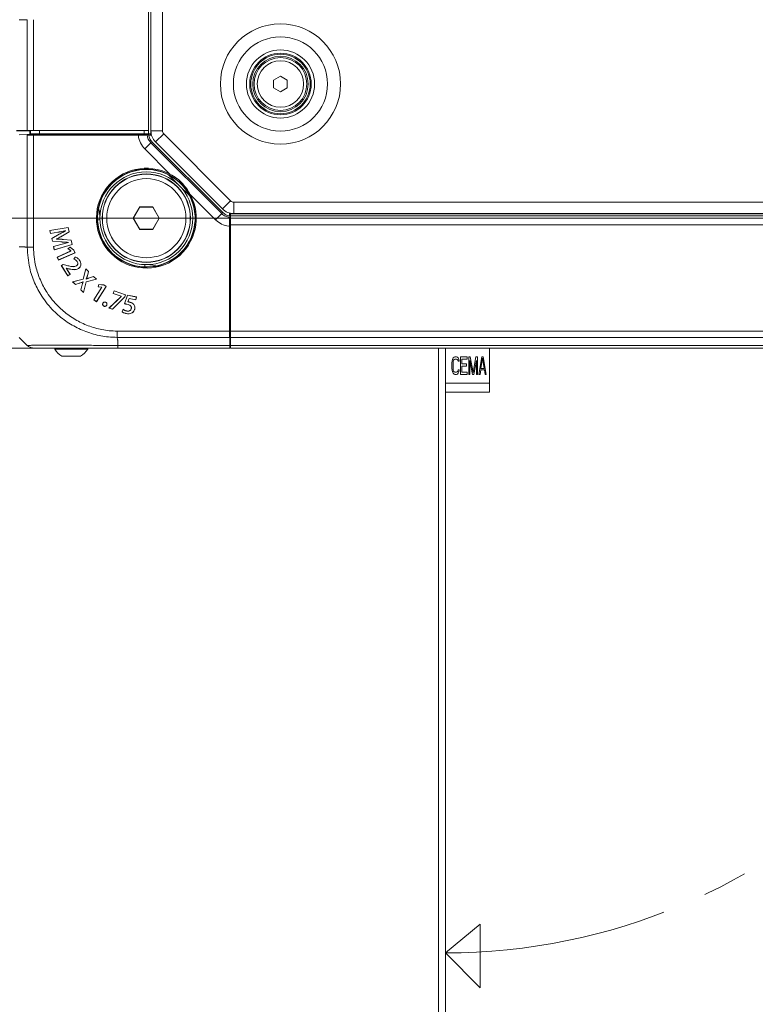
# Model space of a CAD drawing. Header units: millimetres. Extents: x 0 to 1118, y 0 to 864.
# Tile 68 of 256: x 238 to 280, y 229 to 285. Entities that reach past the tile are written whole.
import ezdxf

# ---------------------------------------------------------------- set-up
doc = ezdxf.new("R2010")
doc.units = ezdxf.units.MM
doc.linetypes.add('CENTERX2', pattern=[20.32, 12.7, -2.54, 2.54, -2.54])
doc.styles.add('SLDTEXTSTYLE3', font='TXT', dxfattribs={"width": 0.605})
doc.dimstyles.new('SLDDIMSTYLE0', dxfattribs={"dimtxt": 3.175, "dimasz": 3.302, "dimexe": 0, "dimexo": 0.0625, "dimgap": 0.79375, "dimtad": 0, "dimtih": 1, "dimtoh": 1, "dimdec": 1, "dimlfac": 4, "dimrnd": 1e-09, "dimzin": 12, "dimdsep": 46, "dimtxsty": 'SLDTEXTSTYLE3', "dimsah": 1, "dimcen": 0.09, "dimadec": 0, "dimazin": 3, "dimtfac": 1, "dimtofl": 0, "dimtmove": 0, "dimatfit": 3, "dimfxl": 1, "dimfrac": 2, "dimtolj": 1, "dimtzin": 12, "dimarcsym": 0})
doc.dimstyles.new('SLDDIMSTYLE1', dxfattribs={"dimtxt": 3.175, "dimasz": 3.302, "dimexe": 0, "dimexo": 0.0625, "dimgap": 0.79375, "dimtad": 0, "dimtih": 1, "dimtoh": 1, "dimdec": 1, "dimlfac": 4, "dimrnd": 1e-09, "dimzin": 4, "dimdsep": 46, "dimtxsty": 'SLDTEXTSTYLE3', "dimsah": 1, "dimcen": 0.09, "dimadec": 0, "dimazin": 1, "dimtfac": 1, "dimtofl": 0, "dimtmove": 0, "dimatfit": 3, "dimfxl": 1, "dimfrac": 2, "dimtolj": 1, "dimtzin": 12, "dimarcsym": 0})

# ---------------------------------------------------------------- blocks, each defined once
blk = doc.blocks.new('_D_7')
at = {"color": 7, "linetype": 'Continuous', "lineweight": 0}
for p, q in [((248.514, 266.337), (58.829, 266.337)), ((60.429, 266.337), (60.429, 233.71)), ((60.429, 191.337), (60.429, 223.965)), ((86.351, 191.337), (58.829, 191.337))]:
    blk.add_line(p, q, dxfattribs=at)
for points in [[(60.429, 266.337), (59.921, 263.035), (60.937, 263.035)], [(60.429, 191.337), (60.937, 194.639), (59.921, 194.639)]]:
    blk.add_solid(points, dxfattribs=at)
at = {"color": 7, "linetype": 'Continuous', "lineweight": 0, "char_height": 3.175, "attachment_point": 1, "style": 'SLDTEXTSTYLE3'}
for s, insert in [('300.0', (54.971, 232.93)), ('MINIMUM CLEARANCE', (36.68, 228.057))]:
    blk.add_mtext(s, dxfattribs=dict(at, insert=insert))
blk = doc.blocks.new('_D_9')
at = {"color": 7, "linetype": 'Continuous', "lineweight": 0}
for p, q in [((441.576, 272.112), (441.576, 193.012)), ((261.926, 199.362), (261.926, 193.012)), ((261.926, 194.612), (346.294, 194.612)), ((441.576, 194.612), (357.208, 194.612))]:
    blk.add_line(p, q, dxfattribs=at)
for points in [[(261.926, 194.612), (265.228, 194.104), (265.228, 195.12)], [(441.576, 194.612), (438.274, 195.12), (438.274, 194.104)]]:
    blk.add_solid(points, dxfattribs=at)
at = {"color": 7, "linetype": 'Continuous', "lineweight": 0, "insert": (346.294, 196.269), "char_height": 3.175, "attachment_point": 1, "style": 'SLDTEXTSTYLE3'}
blk.add_mtext('718.6', dxfattribs=at)
blk = doc.blocks.new('_D_10')
at = {"color": 7, "linetype": 'Continuous', "lineweight": 0}
for p, q in [((439.976, 273.712), (222.403, 273.712)), ((224.003, 273.712), (224.003, 239.774)), ((224.003, 200.962), (224.003, 234.901)), ((260.326, 200.962), (222.403, 200.962))]:
    blk.add_line(p, q, dxfattribs=at)
for points in [[(224.003, 273.712), (223.495, 270.41), (224.511, 270.41)], [(224.003, 200.962), (224.511, 204.264), (223.495, 204.264)]]:
    blk.add_solid(points, dxfattribs=at)
at = {"color": 7, "linetype": 'Continuous', "lineweight": 0, "insert": (218.546, 238.994), "char_height": 3.175, "attachment_point": 1, "style": 'SLDTEXTSTYLE3'}
blk.add_mtext('291.0', dxfattribs=at)

msp = doc.modelspace()

# ---------------------------------------------------------------- linework, layer by layer
at = {"color": 7, "linetype": 'Continuous', "lineweight": 15}
for p, q in [((245.451, 278.704), (245.451, 401.471)), ((245.589, 401.497), (245.589, 278.678)), ((252.564, 281.561), (252.951, 281.785)), ((252.564, 281.114), (252.564, 281.561)), ((252.951, 281.785), (253.339, 281.561)), ((253.339, 281.561), (253.339, 281.114)), ((252.951, 280.89), (252.564, 281.114)), ((253.339, 281.114), (252.951, 280.89)), ((237.951, 278.687), (238.714, 278.687)), ((237.951, 278.675), (238.714, 278.648)), ((238.098, 278.694), (238.555, 278.702)), ((238.701, 278.649), (238.701, 278.465)), ((238.714, 278.648), (238.714, 278.687)), ((238.751, 278.5), (238.751, 278.689)), ((238.908, 278.704), (245.451, 278.704)), ((245.451, 278.693), (239.075, 278.692)), ((245.451, 278.693), (245.451, 278.704)), ((245.451, 278.693), (245.451, 278.5)), ((238.555, 278.465), (238.098, 278.457)), ((238.555, 278.45), (238.555, 278.465)), ((238.555, 278.465), (245.02, 278.465)), ((238.555, 278.435), (238.555, 278.45)), ((238.555, 278.435), (245.02, 278.435)), ((238.751, 278.5), (239.251, 278.5)), ((244.871, 278.432), (238.908, 278.432)), ((245.201, 278.5), (239.251, 278.5)), ((240.101, 278.465), (240.101, 278.5)), ((240.601, 278.5), (240.601, 278.465)), ((244.269, 278.5), (244.304, 278.465)), ((245.02, 278.45), (245.02, 278.465)), ((245.02, 278.465), (245.124, 278.45)), ((245.02, 278.435), (245.124, 278.45)), ((245.02, 278.45), (245.02, 278.435)), ((245.124, 278.45), (245.201, 278.461)), ((245.201, 278.5), (245.451, 278.5)), ((245.201, 278.461), (245.45, 278.461)), ((245.371, 278.441), (245.45, 278.461)), ((245.451, 278.45), (245.45, 278.461)), ((245.524, 278.5), (245.451, 278.5)), ((245.451, 278.45), (245.453, 278.439)), ((245.621, 278.439), (245.453, 278.439)), ((245.585, 278.439), (245.524, 278.5)), ((245.524, 278.5), (245.607, 278.5)), ((245.661, 278.04), (249.654, 274.047)), ((245.852, 278.042), (249.656, 274.239)), ((246.593, 276.176), (247.191, 275.577)), ((247.191, 275.577), (247.79, 274.979)), ((244.957, 274.353), (244.587, 273.712)), ((244.962, 274.344), (244.597, 273.712)), ((245.696, 274.353), (244.957, 274.353)), ((244.962, 274.344), (244.957, 274.353)), ((245.691, 274.344), (244.962, 274.344)), ((245.691, 274.344), (245.696, 274.353)), ((246.055, 273.712), (245.691, 274.344)), ((246.065, 273.712), (245.696, 274.353)), ((242.558, 273.625), (242.69, 273.625)), ((242.689, 273.712), (242.689, 273.75)), ((244.587, 273.712), (244.957, 273.072)), ((244.597, 273.712), (244.587, 273.712)), ((244.597, 273.712), (244.962, 273.081)), ((245.691, 273.081), (246.055, 273.712)), ((245.696, 273.072), (246.065, 273.712)), ((246.055, 273.712), (246.065, 273.712)), ((250.053, 274.007), (250.053, 273.839)), ((250.114, 273.91), (250.053, 273.971)), ((250.053, 273.839), (250.064, 273.837)), ((250.054, 273.757), (250.075, 273.836)), ((250.064, 273.837), (250.075, 273.836)), ((250.075, 273.587), (250.064, 273.511)), ((250.075, 273.836), (250.075, 273.587)), ((250.114, 273.993), (250.114, 273.91)), ((250.114, 273.837), (250.114, 273.91)), ((250.114, 273.837), (436.789, 273.837)), ((250.114, 273.337), (250.114, 273.837)), ((250.292, 273.975), (436.61, 273.975)), ((240.887, 273.186), (239.842, 273.017)), ((239.842, 273.017), (239.882, 272.842)), ((239.844, 273.016), (239.842, 273.017)), ((240.886, 273.184), (239.844, 273.016)), ((239.844, 273.016), (239.884, 272.844)), ((240.886, 273.184), (240.887, 273.186)), ((240.942, 272.94), (240.886, 273.184)), ((240.945, 272.939), (240.887, 273.186)), ((244.962, 273.081), (244.957, 273.072)), ((244.957, 273.072), (245.696, 273.072)), ((244.962, 273.081), (245.691, 273.081)), ((245.691, 273.081), (245.696, 273.072)), ((250.046, 273.257), (250.046, 267.295)), ((250.064, 273.511), (250.049, 273.406)), ((250.049, 273.406), (250.049, 266.941)), ((250.064, 273.406), (250.049, 273.406)), ((250.064, 273.511), (250.079, 273.406)), ((250.064, 273.406), (250.079, 273.406)), ((250.079, 273.406), (250.079, 266.941)), ((250.114, 273.337), (250.114, 267.295)), ((239.882, 272.842), (240.302, 272.914)), ((239.884, 272.844), (239.882, 272.842)), ((239.884, 272.844), (240.301, 272.916)), ((240.369, 272.798), (239.961, 272.559)), ((239.961, 272.559), (239.994, 272.414)), ((239.963, 272.558), (239.961, 272.559)), ((240.37, 272.796), (239.963, 272.558)), ((239.963, 272.558), (239.996, 272.416)), ((240.223, 272.533), (240.226, 272.531)), ((240.225, 272.525), (240.223, 272.533)), ((240.225, 272.525), (240.227, 272.527)), ((240.227, 272.527), (240.226, 272.531)), ((240.56, 272.711), (240.942, 272.94)), ((240.56, 272.711), (240.562, 272.709)), ((240.562, 272.709), (240.945, 272.939)), ((240.609, 272.505), (240.61, 272.507)), ((241.053, 272.459), (240.609, 272.505)), ((241.055, 272.461), (240.61, 272.507)), ((240.746, 273), (240.744, 272.997)), ((240.744, 272.997), (240.745, 272.994)), ((240.748, 272.993), (240.745, 272.994)), ((240.746, 273), (240.748, 272.993)), ((240.942, 272.94), (240.945, 272.939)), ((241.053, 272.459), (241.055, 272.461)), ((241.109, 272.218), (241.053, 272.459)), ((241.111, 272.216), (241.055, 272.461)), ((250.079, 272.69), (250.114, 272.655)), ((239.996, 272.416), (239.994, 272.414)), ((239.994, 272.414), (240.475, 272.367)), ((239.996, 272.416), (240.475, 272.369)), ((240.468, 272.219), (240.053, 272.102)), ((240.053, 272.102), (240.095, 271.919)), ((240.056, 272.101), (240.053, 272.102)), ((240.469, 272.217), (240.056, 272.101)), ((240.056, 272.101), (240.097, 271.922)), ((240.095, 271.919), (241.111, 272.216)), ((240.097, 271.922), (240.095, 271.919)), ((240.097, 271.922), (241.109, 272.218)), ((240.993, 272.074), (240.873, 271.984)), ((240.873, 271.984), (241.035, 271.852)), ((240.877, 271.984), (240.873, 271.984)), ((240.993, 272.071), (240.877, 271.984)), ((240.877, 271.984), (241.037, 271.854)), ((240.899, 272.338), (240.897, 272.336)), ((240.897, 272.336), (240.898, 272.331)), ((240.901, 272.329), (240.898, 272.331)), ((240.899, 272.338), (240.901, 272.329)), ((241.206, 271.898), (240.993, 272.074)), ((240.993, 272.071), (240.993, 272.074)), ((241.204, 271.896), (240.993, 272.071)), ((241.109, 272.218), (241.111, 272.216)), ((241.204, 271.896), (241.206, 271.898)), ((241.269, 271.751), (241.204, 271.896)), ((241.272, 271.75), (241.206, 271.898)), ((241.037, 271.849), (240.265, 271.504)), ((240.265, 271.504), (240.341, 271.334)), ((240.268, 271.503), (240.265, 271.504)), ((241.04, 271.848), (240.268, 271.503)), ((240.268, 271.503), (240.342, 271.337)), ((240.341, 271.334), (241.272, 271.75)), ((240.342, 271.337), (240.341, 271.334)), ((240.342, 271.337), (241.269, 271.751)), ((241.037, 271.854), (241.035, 271.852)), ((241.035, 271.852), (241.037, 271.849)), ((241.037, 271.854), (241.04, 271.848)), ((241.04, 271.848), (241.037, 271.849)), ((241.287, 271.506), (241.203, 271.384)), ((241.288, 271.503), (241.207, 271.385)), ((241.269, 271.751), (241.272, 271.75)), ((240.593, 271.081), (240.494, 271.017)), ((240.494, 271.017), (240.869, 270.436)), ((240.497, 271.016), (240.494, 271.017)), ((240.594, 271.078), (240.497, 271.016)), ((240.497, 271.016), (240.87, 270.439)), ((240.752, 271.04), (240.593, 271.081)), ((240.594, 271.078), (240.593, 271.081)), ((240.752, 271.037), (240.594, 271.078)), ((240.774, 270.875), (240.779, 270.878)), ((241, 270.523), (240.774, 270.875)), ((240.774, 270.875), (240.777, 270.874)), ((240.777, 270.874), (240.779, 270.876)), ((241.003, 270.522), (240.777, 270.874)), ((240.779, 270.878), (240.779, 270.876)), ((240.779, 270.878), (240.893, 270.844)), ((240.779, 270.876), (240.892, 270.842)), ((240.893, 270.844), (240.892, 270.842)), ((241.349, 271), (241.347, 271.002)), ((241.394, 271.248), (241.393, 271.247)), ((241.467, 270.851), (241.468, 270.85)), ((241.544, 271.298), (241.546, 271.299)), ((241.89, 270.837), (241.736, 270.254)), ((241.891, 270.833), (241.738, 270.252)), ((242.047, 270.682), (241.89, 270.837)), ((241.891, 270.833), (241.89, 270.837)), ((242.044, 270.681), (241.891, 270.833)), ((245.239, 271.076), (245.239, 270.944)), ((245.364, 271.075), (245.326, 271.075)), ((240.869, 270.436), (241.003, 270.522)), ((240.87, 270.439), (240.869, 270.436)), ((240.87, 270.439), (241, 270.523)), ((241, 270.523), (241.003, 270.522)), ((241.736, 270.254), (241.137, 270.095)), ((241.738, 270.252), (241.142, 270.093)), ((241.738, 270.252), (241.736, 270.254)), ((241.905, 270.096), (242.485, 270.245)), ((241.907, 270.094), (242.489, 270.244)), ((241.914, 270.254), (241.91, 270.258)), ((241.91, 270.258), (241.913, 270.258)), ((241.915, 270.256), (241.913, 270.258)), ((241.914, 270.254), (241.915, 270.256)), ((241.973, 270.447), (242.044, 270.681)), ((241.975, 270.446), (242.047, 270.682)), ((242.044, 270.681), (242.047, 270.682)), ((242.332, 270.399), (242.099, 270.324)), ((242.332, 270.397), (242.099, 270.322)), ((242.489, 270.244), (242.332, 270.399)), ((242.332, 270.397), (242.332, 270.399)), ((242.485, 270.245), (242.332, 270.397)), ((242.485, 270.245), (242.489, 270.244)), ((241.137, 270.095), (241.294, 269.939)), ((241.142, 270.093), (241.137, 270.095)), ((241.142, 270.093), (241.295, 269.942)), ((241.294, 269.939), (241.517, 270.015)), ((241.295, 269.942), (241.294, 269.939)), ((241.295, 269.942), (241.516, 270.017)), ((241.663, 269.87), (241.597, 269.64)), ((241.665, 269.87), (241.599, 269.641)), ((241.725, 270.092), (241.725, 270.089)), ((241.725, 270.092), (241.731, 270.086)), ((241.725, 270.089), (241.728, 270.085)), ((241.731, 270.086), (241.728, 270.085)), ((241.754, 269.488), (241.905, 270.096)), ((241.755, 269.483), (241.907, 270.094)), ((241.905, 270.096), (241.907, 270.094)), ((242.79, 269.784), (242.339, 269.069)), ((242.793, 269.784), (242.342, 269.069)), ((242.496, 268.972), (243.037, 269.831)), ((242.497, 268.969), (243.04, 269.831)), ((242.629, 269.946), (242.579, 269.805)), ((242.582, 269.807), (242.579, 269.805)), ((242.579, 269.805), (242.787, 269.785)), ((242.63, 269.944), (242.582, 269.807)), ((242.582, 269.807), (242.788, 269.787)), ((242.904, 269.918), (242.629, 269.946)), ((242.63, 269.944), (242.629, 269.946)), ((242.903, 269.915), (242.63, 269.944)), ((242.788, 269.787), (242.787, 269.785)), ((242.787, 269.785), (242.79, 269.784)), ((242.788, 269.787), (242.793, 269.784)), ((242.793, 269.784), (242.79, 269.784)), ((242.903, 269.915), (242.904, 269.918)), ((243.037, 269.831), (242.903, 269.915)), ((243.04, 269.831), (242.904, 269.918)), ((243.037, 269.831), (243.04, 269.831)), ((241.599, 269.641), (241.597, 269.64)), ((241.597, 269.64), (241.755, 269.483)), ((241.599, 269.641), (241.754, 269.488)), ((241.754, 269.488), (241.755, 269.483)), ((243.896, 269.27), (243.204, 268.607)), ((243.898, 269.269), (243.208, 268.608)), ((243.395, 268.541), (244.101, 269.239)), ((243.396, 268.539), (244.102, 269.238)), ((243.498, 269.584), (243.445, 269.434)), ((243.447, 269.435), (243.445, 269.434)), ((243.445, 269.434), (243.897, 269.273)), ((243.5, 269.582), (243.447, 269.435)), ((243.447, 269.435), (243.9, 269.274)), ((244.144, 269.355), (243.498, 269.584)), ((243.5, 269.582), (243.498, 269.584)), ((244.141, 269.353), (243.5, 269.582)), ((243.897, 269.273), (243.896, 269.27)), ((243.898, 269.269), (243.896, 269.27)), ((243.9, 269.274), (243.897, 269.273)), ((243.9, 269.274), (243.898, 269.269)), ((244.249, 269.335), (244.085, 268.842)), ((244.25, 269.332), (244.088, 268.845)), ((244.101, 269.239), (244.141, 269.353)), ((244.101, 269.239), (244.102, 269.238)), ((244.102, 269.238), (244.144, 269.355)), ((244.141, 269.353), (244.144, 269.355)), ((244.766, 269.235), (244.249, 269.335)), ((244.25, 269.332), (244.249, 269.335)), ((244.764, 269.233), (244.25, 269.332)), ((244.28, 268.956), (244.35, 269.155)), ((244.283, 268.958), (244.351, 269.152)), ((244.35, 269.155), (244.351, 269.152)), ((244.35, 269.155), (244.734, 269.081)), ((244.351, 269.152), (244.736, 269.078)), ((244.734, 269.081), (244.764, 269.233)), ((244.736, 269.078), (244.766, 269.235)), ((244.764, 269.233), (244.766, 269.235)), ((242.339, 269.069), (242.497, 268.969)), ((242.342, 269.069), (242.339, 269.069)), ((242.342, 269.069), (242.496, 268.972)), ((242.496, 268.972), (242.497, 268.969)), ((242.859, 268.877), (242.857, 268.878)), ((242.912, 268.716), (242.911, 268.714)), ((242.911, 268.714), (242.911, 268.714)), ((242.912, 268.716), (242.912, 268.716)), ((243.018, 268.935), (243.019, 268.937)), ((243.07, 268.774), (243.072, 268.773)), ((243.208, 268.608), (243.204, 268.607)), ((243.204, 268.607), (243.396, 268.539)), ((243.208, 268.608), (243.395, 268.541)), ((243.395, 268.541), (243.396, 268.539)), ((244.01, 268.534), (243.944, 268.399)), ((244.011, 268.531), (243.947, 268.399)), ((244.225, 268.827), (244.224, 268.825)), ((244.28, 268.956), (244.283, 268.958)), ((244.356, 268.946), (244.357, 268.949)), ((244.475, 268.581), (244.472, 268.581)), ((244.586, 268.835), (244.587, 268.837)), ((244.667, 268.558), (244.669, 268.558)), ((244.734, 269.081), (244.736, 269.078)), ((250.079, 268.987), (250.114, 268.987)), ((244.198, 268.291), (244.197, 268.289)), ((244.22, 268.438), (244.22, 268.44)), ((250.114, 268.484), (250.064, 268.484)), ((250.114, 268.487), (250.079, 268.487)), ((250.079, 268.35), (250.114, 268.35)), ((250.114, 268.337), (250.079, 268.337)), ((250.079, 267.837), (250.114, 267.837)), ((238.555, 266.484), (238.098, 266.941)), ((250.064, 266.941), (250.049, 266.941)), ((250.079, 266.941), (250.064, 266.941)), ((250.079, 266.941), (250.071, 266.484)), ((250.114, 266.941), (250.114, 267.295)), ((250.114, 266.484), (250.114, 266.941)), ((240.117, 266.337), (240.117, 266.272)), ((241.992, 266.272), (241.992, 266.337)), ((243.702, 266.337), (243.551, 266.337)), ((250.064, 266.337), (243.702, 266.337)), ((250.074, 266.687), (250.114, 266.687)), ((250.114, 266.337), (250.114, 266.484)), ((436.789, 266.337), (250.114, 266.337)), ((261.926, 266.337), (261.926, 201.462)), ((262.326, 266.337), (262.326, 262.469)), ((264.826, 266.337), (264.826, 264.337)), ((240.117, 266.272), (241.992, 266.272)), ((240.527, 265.867), (241.583, 265.867)), ((262.732, 265.689), (262.774, 265.774)), ((262.774, 265.774), (262.816, 265.816)), ((262.816, 265.816), (262.868, 265.837)), ((262.868, 265.837), (262.962, 265.837)), ((262.962, 265.837), (263.014, 265.816)), ((263.014, 265.816), (263.055, 265.774)), ((263.055, 265.774), (263.097, 265.689)), ((263.191, 265.837), (263.566, 265.837)), ((263.191, 264.837), (263.191, 265.837)), ((263.566, 265.837), (263.566, 265.71)), ((263.649, 265.837), (263.743, 265.837)), ((263.649, 264.837), (263.649, 265.837)), ((263.743, 265.837), (263.899, 264.944)), ((263.899, 264.944), (264.055, 265.837)), ((264.055, 265.837), (264.149, 265.837)), ((264.149, 265.837), (264.149, 264.837)), ((264.232, 264.837), (264.399, 265.837)), ((264.441, 265.752), (264.347, 265.178)), ((264.399, 265.837), (264.482, 265.837)), ((264.535, 265.178), (264.441, 265.752)), ((264.482, 265.837), (264.649, 264.837)), ((262.701, 265.497), (262.712, 265.603)), ((262.701, 265.178), (262.701, 265.497)), ((262.712, 265.071), (262.701, 265.178)), ((262.712, 265.603), (262.732, 265.689)), ((262.774, 265.582), (262.764, 265.497)), ((262.764, 265.497), (262.764, 265.178)), ((262.764, 265.178), (262.774, 265.093)), ((262.795, 265.646), (262.774, 265.582)), ((262.826, 265.689), (262.795, 265.646)), ((262.868, 265.71), (262.826, 265.689)), ((262.962, 265.71), (262.868, 265.71)), ((263.003, 265.689), (262.962, 265.71)), ((263.035, 265.646), (263.003, 265.689)), ((263.045, 265.582), (263.035, 265.646)), ((263.107, 265.582), (263.045, 265.582)), ((263.097, 265.689), (263.107, 265.582)), ((263.253, 265.71), (263.253, 265.433)), ((263.566, 265.71), (263.253, 265.71)), ((263.253, 265.433), (263.524, 265.433)), ((263.524, 265.306), (263.253, 265.306)), ((263.253, 265.306), (263.253, 264.965)), ((263.524, 265.433), (263.524, 265.306)), ((263.712, 265.625), (263.712, 264.837)), ((263.857, 264.837), (263.712, 265.625)), ((264.087, 265.625), (263.941, 264.837)), ((264.087, 264.837), (264.087, 265.625)), ((264.347, 265.178), (264.535, 265.178)), ((262.732, 264.986), (262.712, 265.071)), ((262.774, 264.901), (262.732, 264.986)), ((262.774, 265.093), (262.795, 265.029)), ((262.816, 264.859), (262.774, 264.901)), ((262.795, 265.029), (262.826, 264.986)), ((262.868, 264.837), (262.816, 264.859)), ((262.826, 264.986), (262.868, 264.965)), ((262.868, 264.965), (262.962, 264.965)), ((262.962, 264.837), (262.868, 264.837)), ((262.962, 264.965), (263.003, 264.986)), ((263.014, 264.859), (262.962, 264.837)), ((263.003, 264.986), (263.035, 265.029)), ((263.055, 264.901), (263.014, 264.859)), ((263.035, 265.029), (263.045, 265.093)), ((263.045, 265.093), (263.107, 265.093)), ((263.097, 264.986), (263.055, 264.901)), ((263.107, 265.093), (263.097, 264.986)), ((263.566, 264.837), (263.191, 264.837)), ((263.253, 264.965), (263.566, 264.965)), ((263.566, 264.965), (263.566, 264.837)), ((263.712, 264.837), (263.649, 264.837)), ((263.941, 264.837), (263.857, 264.837)), ((264.149, 264.837), (264.087, 264.837)), ((264.295, 264.837), (264.232, 264.837)), ((264.337, 265.093), (264.295, 264.837)), ((264.545, 265.093), (264.337, 265.093)), ((264.587, 264.837), (264.545, 265.093)), ((264.649, 264.837), (264.587, 264.837)), ((264.826, 264.337), (264.826, 263.837)), ((264.826, 263.837), (262.326, 263.837)), ((262.326, 262.469), (262.326, 201.462))]:
    msp.add_line(p, q, dxfattribs=at)
at = {"color": 9, "linetype": 'Continuous', "lineweight": 0}
for p, q in [((245.576, 401.675), (245.576, 278.5)), ((246.239, 401.497), (246.239, 278.678)), ((238.097, 284.991), (238.555, 284.991)), ((238.555, 278.702), (238.555, 284.991)), ((238.908, 284.991), (238.908, 278.704)), ((239.251, 278.692), (239.251, 278.5)), ((245.201, 278.5), (245.201, 278.693)), ((246.239, 278.678), (245.589, 278.678)), ((238.555, 278.45), (245.02, 278.45)), ((238.555, 272.06), (238.555, 278.435)), ((238.908, 278.432), (238.908, 272.062)), ((245.02, 278.45), (245.124, 278.45)), ((245.661, 278.04), (245.585, 278.002)), ((246.312, 278.501), (245.852, 278.042)), ((246.312, 278.501), (250.115, 274.698)), ((245.232, 277.649), (245.585, 278.002)), ((246.671, 276.21), (245.232, 277.649)), ((245.585, 278.002), (249.615, 273.971)), ((246.671, 276.21), (246.647, 276.166)), ((247.78, 275.034), (247.824, 275.057)), ((249.263, 273.618), (247.824, 275.057)), ((250.115, 274.698), (249.656, 274.239)), ((250.292, 274.625), (250.292, 273.975)), ((250.292, 274.625), (436.61, 274.625)), ((249.263, 273.618), (249.615, 273.971)), ((249.615, 273.971), (249.654, 274.047)), ((250.114, 273.962), (436.789, 273.962)), ((250.064, 273.511), (250.064, 273.406)), ((250.064, 273.406), (250.064, 266.941)), ((436.789, 273.337), (250.114, 273.337)), ((240.301, 272.916), (240.302, 272.914)), ((240.37, 272.796), (240.369, 272.798)), ((238.394, 272.087), (238.098, 272.087)), ((240.469, 272.217), (240.468, 272.219)), ((240.475, 272.369), (240.475, 272.367)), ((240.752, 271.037), (240.752, 271.04)), ((241.973, 270.447), (241.975, 270.446)), ((242.099, 270.322), (242.099, 270.324)), ((241.516, 270.017), (241.517, 270.015)), ((241.665, 269.87), (241.663, 269.87)), ((250.049, 266.941), (243.673, 266.941)), ((243.676, 267.295), (250.046, 267.295)), ((250.079, 267.337), (250.114, 267.337)), ((250.114, 267.295), (436.789, 267.295)), ((436.789, 266.941), (250.114, 266.941)), ((243.701, 266.78), (243.701, 266.484)), ((243.701, 266.484), (250.071, 266.484)), ((250.114, 266.484), (436.789, 266.484)), ((263.334, 266.332), (263.334, 266.337)), ((263.819, 266.332), (263.334, 266.332)), ((263.819, 266.337), (263.819, 266.332)), ((262.326, 264.337), (264.826, 264.337))]:
    msp.add_line(p, q, dxfattribs=at)
at = {"color": 7, "linetype": 'Continuous', "lineweight": 0}
for p, q in [((262.326, 231.966), (264.31, 233.608)), ((264.31, 233.608), (264.31, 229.984)), ((264.31, 229.984), (262.326, 231.966))]:
    msp.add_line(p, q, dxfattribs=at)
at = {"color": 7, "linetype": 'Continuous', "lineweight": 15, "flags": 128}
for points in [[(242.689, 273.75), (242.655, 274.091), (242.612, 274.264)], [(241.207, 271.385), (241.205, 271.385), (241.203, 271.384)], [(241.288, 271.503), (241.288, 271.504), (241.287, 271.506)], [(245.878, 270.998), (245.705, 271.041), (245.364, 271.075)], [(242.912, 268.716), (242.912, 268.715), (242.911, 268.715), (242.911, 268.714)], [(244.011, 268.531), (244.01, 268.533), (244.01, 268.534)], [(244.088, 268.845), (244.087, 268.843), (244.085, 268.842)], [(243.947, 268.399), (243.945, 268.399), (243.944, 268.399)]]:
    msp.add_lwpolyline(points, dxfattribs=at)
at = {"color": 9, "linetype": 'Continuous', "lineweight": 0}
for radius in [3.417, 2.677, 1.938, 1.318]:
    msp.add_circle((252.951, 281.337), radius, dxfattribs=at)
at = {"color": 7, "linetype": 'Continuous', "lineweight": 15}
for centre, radius in [((252.951, 281.337), 1.75), ((252.951, 281.337), 1.688), ((252.951, 281.337), 1.575), ((252.951, 281.337), 1.5), ((245.326, 273.712), 2.638), ((245.326, 273.712), 2.513), ((245.326, 273.712), 2.5), ((245.326, 273.712), 2.25)]:
    msp.add_circle(centre, radius, dxfattribs=at)
for centre, radius, start, end in [((246.489, 278.678), 0.9, 180, 225), ((245.326, 273.712), 2.77, 55.4559, 34.5441), ((245.326, 273.712), 2.77, 34.5441, 55.4559), ((250.292, 274.875), 0.9, 225, 270), ((241.055, 266.811), 1.081, 209.8821, 240.7838), ((241.055, 266.811), 1.081, 299.2162, 330.1179)]:
    msp.add_arc(centre, radius, start, end, dxfattribs=at)
at = {"color": 9, "linetype": 'Continuous', "lineweight": 0}
for centre, radius, start, end in [((246.489, 278.678), 0.25, 180, 225), ((245.326, 273.712), 2.837, 61.6997, 28.3003), ((245.326, 273.712), 2.787, 61.6997, 28.3003), ((250.292, 274.875), 0.25, 225, 270)]:
    msp.add_arc(centre, radius, start, end, dxfattribs=at)
at = {"color": 7, "linetype": 'CENTERX2', "lineweight": 0}
msp.add_arc((262.326, 266.337), 34.372, 270, 0, dxfattribs=at)
at = {"color": 7, "linetype": 'Continuous', "lineweight": 15}
for centre, major_axis, start_param, end_param in [((238.908, 278.695), (0.5, 0), 1.570796, 2.356194), ((239.076, 278.686), (0.375, 0), 1.57516, 2.883502), ((238.908, 278.441), (0.5, 0), 3.926991, 4.712389), ((250.055, 267.295), (0, 0.5), 1.570796, 2.356194), ((250.064, 266.837), (0, 0.5), 3.141593, 3.926991)]:
    msp.add_ellipse(centre, major_axis=major_axis, ratio=0.017455, start_param=start_param, end_param=end_param, dxfattribs=at)
for points, knots in [([(244.871, 278.432), (244.927, 278.433), (245.04, 278.433), (245.191, 278.434), (245.305, 278.437), (245.359, 278.439), (245.368, 278.44), (245.371, 278.441)], [0, 0, 0, 0, 0.225635, 0.451276, 0.676709, 0.901141, 1, 1, 1, 1]), ([(245.453, 278.439), (245.472, 278.366), (245.51, 278.218), (245.61, 278.1), (245.661, 278.04)], [0, 0, 0, 0, 0.4879707, 1, 1, 1, 1]), ([(249.654, 274.047), (249.714, 273.996), (249.831, 273.896), (249.98, 273.858), (250.053, 273.839)], [0, 0, 0, 0, 0.512047, 1, 1, 1, 1]), ([(250.054, 273.757), (250.053, 273.748), (250.051, 273.73), (250.049, 273.634), (250.047, 273.5), (250.046, 273.366), (250.046, 273.283), (250.046, 273.257)], [0, 0, 0, 0, 0.222967, 0.445906, 0.669621, 0.894617, 1, 1, 1, 1]), ([(240.223, 272.533), (240.268, 272.555), (240.348, 272.594), (240.46, 272.654), (240.527, 272.692), (240.56, 272.711)], [0, 0, 0, 0, 0.393545, 0.696705, 1, 1, 1, 1]), ([(240.609, 272.505), (240.56, 272.509), (240.471, 272.517), (240.342, 272.522), (240.264, 272.524), (240.225, 272.525)], [0, 0, 0, 0, 0.389715, 0.694802, 1, 1, 1, 1]), ([(240.226, 272.531), (240.271, 272.554), (240.35, 272.593), (240.461, 272.652), (240.528, 272.69), (240.562, 272.709)], [0, 0, 0, 0, 0.395144, 0.697506, 1, 1, 1, 1]), ([(240.61, 272.507), (240.56, 272.511), (240.471, 272.519), (240.343, 272.524), (240.266, 272.526), (240.227, 272.527)], [0, 0, 0, 0, 0.391311, 0.6956, 1, 1, 1, 1]), ([(240.301, 272.916), (240.35, 272.925), (240.449, 272.943), (240.597, 272.971), (240.696, 272.99), (240.746, 273)], [0, 0, 0, 0, 0.3317748, 0.6658829, 1, 1, 1, 1]), ([(240.302, 272.914), (240.351, 272.923), (240.449, 272.941), (240.597, 272.969), (240.695, 272.988), (240.744, 272.997)], [0, 0, 0, 0, 0.333206, 0.666599, 1, 1, 1, 1]), ([(240.745, 272.994), (240.7, 272.973), (240.614, 272.931), (240.488, 272.865), (240.409, 272.82), (240.369, 272.798)], [0, 0, 0, 0, 0.3533457, 0.6765681, 1, 1, 1, 1]), ([(240.748, 272.993), (240.703, 272.971), (240.616, 272.93), (240.49, 272.864), (240.41, 272.819), (240.37, 272.796)], [0, 0, 0, 0, 0.3519392, 0.6758629, 1, 1, 1, 1]), ([(240.898, 272.331), (240.849, 272.32), (240.753, 272.297), (240.61, 272.259), (240.516, 272.232), (240.468, 272.219)], [0, 0, 0, 0, 0.33782, 0.668882, 1, 1, 1, 1]), ([(240.901, 272.329), (240.852, 272.318), (240.755, 272.296), (240.612, 272.257), (240.517, 272.23), (240.469, 272.217)], [0, 0, 0, 0, 0.3362434, 0.6680927, 1, 1, 1, 1]), ([(240.475, 272.369), (240.525, 272.364), (240.62, 272.354), (240.761, 272.344), (240.853, 272.34), (240.899, 272.338)], [0, 0, 0, 0, 0.352875, 0.67634, 1, 1, 1, 1]), ([(240.475, 272.367), (240.524, 272.362), (240.62, 272.352), (240.76, 272.342), (240.852, 272.338), (240.897, 272.336)], [0, 0, 0, 0, 0.354154, 0.67698, 1, 1, 1, 1]), ([(241.203, 271.384), (241.227, 271.375), (241.268, 271.357), (241.337, 271.316), (241.371, 271.274), (241.393, 271.247)], [0, 0, 0, 0, 0.3171435, 0.5705001, 1, 1, 1, 1]), ([(241.207, 271.385), (241.23, 271.376), (241.271, 271.358), (241.339, 271.317), (241.373, 271.275), (241.394, 271.248)], [0, 0, 0, 0, 0.319158, 0.57046, 1, 1, 1, 1]), ([(241.546, 271.299), (241.526, 271.326), (241.474, 271.398), (241.382, 271.469), (241.309, 271.497), (241.287, 271.506)], [0, 0, 0, 0, 0.298821, 0.79388, 1, 1, 1, 1]), ([(241.544, 271.298), (241.524, 271.325), (241.472, 271.397), (241.382, 271.466), (241.309, 271.495), (241.288, 271.503)], [0, 0, 0, 0, 0.3000767, 0.7974442, 1, 1, 1, 1]), ([(241.347, 271.002), (241.318, 270.988), (241.247, 270.955), (241.114, 270.962), (240.946, 270.99), (240.824, 271.021), (240.752, 271.04)], [0, 0, 0, 0, 0.156836, 0.382215, 0.633721, 1, 1, 1, 1]), ([(241.349, 271), (241.319, 270.986), (241.247, 270.953), (241.114, 270.959), (240.946, 270.988), (240.824, 271.019), (240.752, 271.037)], [0, 0, 0, 0, 0.157604, 0.383602, 0.63559, 1, 1, 1, 1]), ([(240.892, 270.842), (240.941, 270.83), (241.038, 270.806), (241.187, 270.785), (241.338, 270.785), (241.425, 270.829), (241.468, 270.85)], [0, 0, 0, 0, 0.25393, 0.508119, 0.764037, 1, 1, 1, 1]), ([(240.893, 270.844), (240.941, 270.832), (241.039, 270.808), (241.187, 270.787), (241.338, 270.788), (241.425, 270.831), (241.467, 270.851)], [0, 0, 0, 0, 0.254708, 0.509676, 0.766414, 1, 1, 1, 1]), ([(241.393, 271.247), (241.406, 271.223), (241.426, 271.186), (241.434, 271.126), (241.42, 271.077), (241.391, 271.033), (241.361, 271.012), (241.347, 271.002)], [0, 0, 0, 0, 0.285847, 0.451029, 0.617185, 0.818662, 1, 1, 1, 1]), ([(241.394, 271.248), (241.408, 271.224), (241.428, 271.186), (241.436, 271.126), (241.422, 271.076), (241.393, 271.031), (241.363, 271.01), (241.349, 271)], [0, 0, 0, 0, 0.2852273, 0.4509896, 0.6177137, 0.8194115, 1, 1, 1, 1]), ([(241.467, 270.851), (241.501, 270.879), (241.565, 270.93), (241.611, 271.041), (241.611, 271.156), (241.578, 271.239), (241.55, 271.287), (241.544, 271.298)], [0, 0, 0, 0, 0.254722, 0.479948, 0.677294, 0.922669, 1, 1, 1, 1]), ([(241.468, 270.85), (241.502, 270.877), (241.567, 270.929), (241.613, 271.04), (241.613, 271.156), (241.58, 271.24), (241.552, 271.288), (241.546, 271.299)], [0, 0, 0, 0, 0.254989, 0.480261, 0.677654, 0.922777, 1, 1, 1, 1]), ([(241.91, 270.258), (241.918, 270.281), (241.933, 270.325), (241.954, 270.388), (241.967, 270.427), (241.973, 270.447)], [0, 0, 0, 0, 0.37661, 0.688275, 1, 1, 1, 1]), ([(241.913, 270.258), (241.921, 270.282), (241.936, 270.325), (241.956, 270.388), (241.969, 270.427), (241.975, 270.446)], [0, 0, 0, 0, 0.379142, 0.689542, 1, 1, 1, 1]), ([(242.099, 270.322), (242.076, 270.314), (242.033, 270.299), (241.971, 270.276), (241.933, 270.261), (241.914, 270.254)], [0, 0, 0, 0, 0.380758, 0.690305, 1, 1, 1, 1]), ([(242.099, 270.324), (242.075, 270.316), (242.032, 270.302), (241.971, 270.279), (241.934, 270.264), (241.915, 270.256)], [0, 0, 0, 0, 0.383203, 0.691529, 1, 1, 1, 1]), ([(241.516, 270.017), (241.54, 270.024), (241.587, 270.04), (241.657, 270.064), (241.703, 270.082), (241.725, 270.092)], [0, 0, 0, 0, 0.337422, 0.6684837, 1, 1, 1, 1]), ([(241.517, 270.015), (241.541, 270.022), (241.588, 270.038), (241.657, 270.061), (241.702, 270.08), (241.725, 270.089)], [0, 0, 0, 0, 0.339436, 0.669496, 1, 1, 1, 1]), ([(241.728, 270.085), (241.721, 270.062), (241.705, 270.014), (241.683, 269.942), (241.67, 269.894), (241.663, 269.87)], [0, 0, 0, 0, 0.333336, 0.666628, 1, 1, 1, 1]), ([(241.731, 270.086), (241.723, 270.062), (241.707, 270.015), (241.686, 269.942), (241.672, 269.894), (241.665, 269.87)], [0, 0, 0, 0, 0.331522, 0.665719, 1, 1, 1, 1]), ([(242.857, 268.878), (242.851, 268.861), (242.841, 268.832), (242.845, 268.788), (242.861, 268.752), (242.886, 268.728), (242.904, 268.718), (242.911, 268.714)], [0, 0, 0, 0, 0.271095, 0.474054, 0.677286, 0.874049, 1, 1, 1, 1]), ([(242.859, 268.877), (242.853, 268.86), (242.843, 268.832), (242.847, 268.788), (242.863, 268.753), (242.888, 268.73), (242.905, 268.72), (242.912, 268.716)], [0, 0, 0, 0, 0.274867, 0.476455, 0.678289, 0.873712, 1, 1, 1, 1]), ([(243.019, 268.937), (243.001, 268.943), (242.972, 268.953), (242.928, 268.946), (242.895, 268.927), (242.871, 268.903), (242.861, 268.884), (242.857, 268.878)], [0, 0, 0, 0, 0.283737, 0.479364, 0.674976, 0.876266, 1, 1, 1, 1]), ([(243.018, 268.935), (243, 268.941), (242.971, 268.951), (242.928, 268.943), (242.895, 268.925), (242.873, 268.901), (242.863, 268.883), (242.859, 268.877)], [0, 0, 0, 0, 0.2891116, 0.4843699, 0.6795857, 0.8812901, 1, 1, 1, 1]), ([(242.911, 268.714), (242.926, 268.708), (242.952, 268.699), (242.994, 268.703), (243.028, 268.718), (243.055, 268.743), (243.067, 268.764), (243.072, 268.773)], [0, 0, 0, 0, 0.249647, 0.4388373, 0.6277581, 0.833821, 1, 1, 1, 1]), ([(242.912, 268.716), (242.927, 268.71), (242.954, 268.701), (242.994, 268.705), (243.028, 268.721), (243.054, 268.746), (243.065, 268.766), (243.07, 268.774)], [0, 0, 0, 0, 0.255452, 0.444138, 0.632403, 0.840094, 1, 1, 1, 1]), ([(243.07, 268.774), (243.076, 268.791), (243.087, 268.819), (243.083, 268.862), (243.067, 268.896), (243.044, 268.92), (243.026, 268.931), (243.018, 268.935)], [0, 0, 0, 0, 0.279171, 0.473879, 0.669308, 0.854578, 1, 1, 1, 1]), ([(243.072, 268.773), (243.078, 268.79), (243.089, 268.819), (243.085, 268.862), (243.07, 268.897), (243.046, 268.922), (243.027, 268.932), (243.019, 268.937)], [0, 0, 0, 0, 0.274076, 0.469587, 0.665847, 0.851499, 1, 1, 1, 1]), ([(244.22, 268.44), (244.196, 268.446), (244.146, 268.458), (244.075, 268.49), (244.032, 268.519), (244.01, 268.534)], [0, 0, 0, 0, 0.323522, 0.65786, 1, 1, 1, 1]), ([(244.22, 268.438), (244.195, 268.444), (244.146, 268.456), (244.076, 268.487), (244.033, 268.516), (244.011, 268.531)], [0, 0, 0, 0, 0.325827, 0.659161, 1, 1, 1, 1]), ([(244.085, 268.842), (244.097, 268.842), (244.121, 268.841), (244.167, 268.836), (244.201, 268.829), (244.224, 268.825)], [0, 0, 0, 0, 0.251147, 0.502364, 1, 1, 1, 1]), ([(244.088, 268.845), (244.1, 268.844), (244.124, 268.843), (244.169, 268.837), (244.203, 268.831), (244.225, 268.827)], [0, 0, 0, 0, 0.255833, 0.511723, 1, 1, 1, 1]), ([(244.197, 268.289), (244.269, 268.282), (244.381, 268.272), (244.524, 268.334), (244.615, 268.415), (244.655, 268.499), (244.667, 268.547), (244.669, 268.558)], [0, 0, 0, 0, 0.348853, 0.550932, 0.753331, 0.946333, 1, 1, 1, 1]), ([(244.198, 268.291), (244.269, 268.285), (244.38, 268.274), (244.522, 268.335), (244.613, 268.417), (244.653, 268.499), (244.665, 268.548), (244.667, 268.558)], [0, 0, 0, 0, 0.348847, 0.550872, 0.75322, 0.946232, 1, 1, 1, 1]), ([(244.472, 268.581), (244.465, 268.558), (244.453, 268.517), (244.411, 268.473), (244.355, 268.444), (244.289, 268.43), (244.241, 268.437), (244.22, 268.44)], [0, 0, 0, 0, 0.226603, 0.389656, 0.552485, 0.801707, 1, 1, 1, 1]), ([(244.475, 268.581), (244.467, 268.557), (244.455, 268.516), (244.413, 268.471), (244.357, 268.443), (244.29, 268.428), (244.241, 268.435), (244.22, 268.438)], [0, 0, 0, 0, 0.224189, 0.38778, 0.551197, 0.799443, 1, 1, 1, 1]), ([(244.224, 268.825), (244.275, 268.813), (244.346, 268.796), (244.426, 268.743), (244.464, 268.691), (244.48, 268.634), (244.475, 268.597), (244.472, 268.581)], [0, 0, 0, 0, 0.393405, 0.556787, 0.721292, 0.876223, 1, 1, 1, 1]), ([(244.225, 268.827), (244.275, 268.815), (244.347, 268.798), (244.427, 268.744), (244.466, 268.692), (244.482, 268.634), (244.477, 268.597), (244.475, 268.581)], [0, 0, 0, 0, 0.391208, 0.555378, 0.720677, 0.876048, 1, 1, 1, 1]), ([(244.356, 268.946), (244.35, 268.947), (244.338, 268.95), (244.319, 268.952), (244.3, 268.954), (244.287, 268.955), (244.28, 268.956)], [0, 0, 0, 0, 0.241802, 0.483632, 0.741701, 1, 1, 1, 1]), ([(244.357, 268.949), (244.35, 268.95), (244.338, 268.952), (244.314, 268.955), (244.296, 268.957), (244.283, 268.958)], [0, 0, 0, 0, 0.25029, 0.500607, 1, 1, 1, 1]), ([(244.586, 268.835), (244.568, 268.85), (244.533, 268.881), (244.456, 268.921), (244.395, 268.937), (244.356, 268.946)], [0, 0, 0, 0, 0.268872, 0.53808, 1, 1, 1, 1]), ([(244.587, 268.837), (244.57, 268.852), (244.534, 268.883), (244.457, 268.923), (244.395, 268.939), (244.357, 268.949)], [0, 0, 0, 0, 0.269218, 0.538771, 1, 1, 1, 1]), ([(244.667, 268.558), (244.671, 268.583), (244.678, 268.64), (244.662, 268.729), (244.625, 268.796), (244.594, 268.827), (244.586, 268.835)], [0, 0, 0, 0, 0.249386, 0.568019, 0.883407, 1, 1, 1, 1]), ([(244.669, 268.558), (244.673, 268.582), (244.681, 268.639), (244.664, 268.729), (244.627, 268.797), (244.596, 268.828), (244.587, 268.837)], [0, 0, 0, 0, 0.247593, 0.566285, 0.881741, 1, 1, 1, 1]), ([(243.944, 268.399), (243.964, 268.384), (244.003, 268.356), (244.088, 268.316), (244.154, 268.3), (244.197, 268.289)], [0, 0, 0, 0, 0.260851, 0.52127, 1, 1, 1, 1]), ([(243.947, 268.399), (243.966, 268.385), (244.005, 268.358), (244.089, 268.318), (244.155, 268.302), (244.198, 268.291)], [0, 0, 0, 0, 0.258936, 0.517384, 1, 1, 1, 1]), ([(243.702, 266.337), (243.304, 266.337), (242.623, 266.337), (241.714, 266.337), (240.97, 266.337), (240.318, 266.337), (239.778, 266.337), (239.357, 266.337), (239.067, 266.337), (238.926, 266.337), (238.913, 266.337), (238.908, 266.337)], [0, 0, 0, 0, 0.158413, 0.271114, 0.383835, 0.49919, 0.608333, 0.717478, 0.826751, 0.936004, 1, 1, 1, 1])]:
    msp.add_open_spline(points, degree=3, knots=knots, dxfattribs=at)
at = {"color": 9, "linetype": 'Continuous', "lineweight": 0}
for points, knots in [([(245.232, 277.649), (245.143, 277.758), (244.964, 277.975), (244.886, 278.267), (244.872, 278.419), (244.871, 278.432)], [0, 0, 0, 0, 0.477301, 0.954606, 1, 1, 1, 1]), ([(245.371, 278.441), (245.388, 278.36), (245.422, 278.196), (245.53, 278.067), (245.585, 278.002)], [0, 0, 0, 0, 0.490629, 1, 1, 1, 1]), ([(247.78, 275.034), (247.65, 275.24), (247.36, 275.702), (246.901, 276.001), (246.647, 276.166)], [0, 0, 0, 0, 0.44649, 1, 1, 1, 1]), ([(246.671, 276.21), (246.802, 276.136), (247.068, 275.985), (247.486, 275.614), (247.695, 275.269), (247.824, 275.057)], [0, 0, 0, 0, 0.272729, 0.554234, 1, 1, 1, 1]), ([(250.046, 273.257), (250.034, 273.258), (249.882, 273.272), (249.59, 273.35), (249.372, 273.529), (249.263, 273.618)], [0, 0, 0, 0, 0.0434569, 0.5208053, 1, 1, 1, 1]), ([(249.615, 273.971), (249.681, 273.916), (249.809, 273.808), (249.974, 273.774), (250.054, 273.757)], [0, 0, 0, 0, 0.509361, 1, 1, 1, 1]), ([(238.394, 272.088), (238.396, 272.086), (238.412, 272.077), (238.466, 272.067), (238.517, 272.063), (238.555, 272.06)], [0, 0, 0, 0, 0.051239, 0.304553, 1, 1, 1, 1]), ([(243.673, 266.941), (243.506, 266.947), (243.05, 266.963), (242.306, 267.107), (241.483, 267.413), (240.717, 267.859), (239.99, 268.47), (239.392, 269.21), (238.951, 270.044), (238.631, 270.974), (238.582, 271.664), (238.555, 272.06)], [0, 0, 0, 0, 0.062705, 0.17058, 0.281665, 0.389429, 0.500417, 0.63527, 0.742285, 0.852425, 1, 1, 1, 1]), ([(238.908, 272.062), (238.935, 271.694), (238.98, 271.056), (239.283, 270.193), (239.696, 269.419), (240.254, 268.732), (240.928, 268.163), (241.633, 267.744), (242.4, 267.455), (243.091, 267.315), (243.52, 267.3), (243.676, 267.295)], [0, 0, 0, 0, 0.147652, 0.256205, 0.364776, 0.499589, 0.608942, 0.718292, 0.827742, 0.937176, 1, 1, 1, 1]), ([(243.673, 266.941), (243.674, 266.928), (243.677, 266.883), (243.683, 266.832), (243.695, 266.792), (243.7, 266.782), (243.701, 266.781), (243.701, 266.78)], [0, 0, 0, 0, 0.245202, 0.817535, 0.960682, 0.992151, 1, 1, 1, 1]), ([(238.555, 266.484), (238.56, 266.484), (238.574, 266.484), (238.718, 266.488), (239.024, 266.496), (239.472, 266.501), (240.052, 266.503), (240.755, 266.499), (241.557, 266.493), (242.537, 266.486), (243.274, 266.485), (243.701, 266.484)], [0, 0, 0, 0, 0.063881, 0.171582, 0.282525, 0.390047, 0.500815, 0.616212, 0.727169, 0.841682, 1, 1, 1, 1])]:
    msp.add_open_spline(points, degree=3, knots=knots, dxfattribs=at)
for points in [[(238.555, 272.06), (238.579, 272.06), (238.628, 272.06), (238.716, 272.061), (238.81, 272.061), (238.876, 272.062), (238.908, 272.062)], [(243.673, 266.941), (243.673, 266.965), (243.674, 267.014), (243.675, 267.102), (243.675, 267.196), (243.676, 267.262), (243.676, 267.295)], [(243.701, 266.484), (243.701, 266.462), (243.701, 266.418), (243.701, 266.373), (243.702, 266.343), (243.702, 266.339), (243.702, 266.337)]]:
    msp.add_open_spline(points, degree=3, dxfattribs=at)
at = {"color": 7, "linetype": 'Continuous', "lineweight": 15}
msp.add_open_spline([(238.555, 266.484), (238.579, 266.462), (238.628, 266.418), (238.716, 266.373), (238.81, 266.343), (238.876, 266.339), (238.908, 266.337)], degree=3, dxfattribs=at)

# ---------------------------------------------------------------- dimensions: what is measured, and where the dimension line sits
at = {"color": 7, "linetype": 'Continuous', "lineweight": 0}
dim = msp.add_linear_dim(base=(224.003, 200.962), p1=(441.576, 273.712), p2=(261.926, 200.962), angle=90, dimstyle='SLDDIMSTYLE1', dxfattribs=at)
dim.commit()
dim.dimension.update_dxf_attribs({"geometry": '_D_10', "text_midpoint": (224.003, 237.337), "dimtype": 160})
dim = msp.add_linear_dim(base=(261.926, 194.612), p1=(441.576, 273.712), p2=(261.926, 200.962), dimstyle='SLDDIMSTYLE0', dxfattribs=at)
dim.commit()
dim.dimension.update_dxf_attribs({"geometry": '_D_9', "text_midpoint": (351.751, 194.612), "dimtype": 160})
dim = msp.add_linear_dim(base=(60.429, 191.337), p1=(250.114, 266.337), p2=(87.951, 191.337), angle=90, text='<>\\PMINIMUM CLEARANCE', dimstyle='SLDDIMSTYLE1', dxfattribs=at)
dim.commit()
dim.dimension.update_dxf_attribs({"geometry": '_D_7', "text_midpoint": (60.429, 228.837), "dimtype": 160})

doc.saveas('drawing.dxf')
